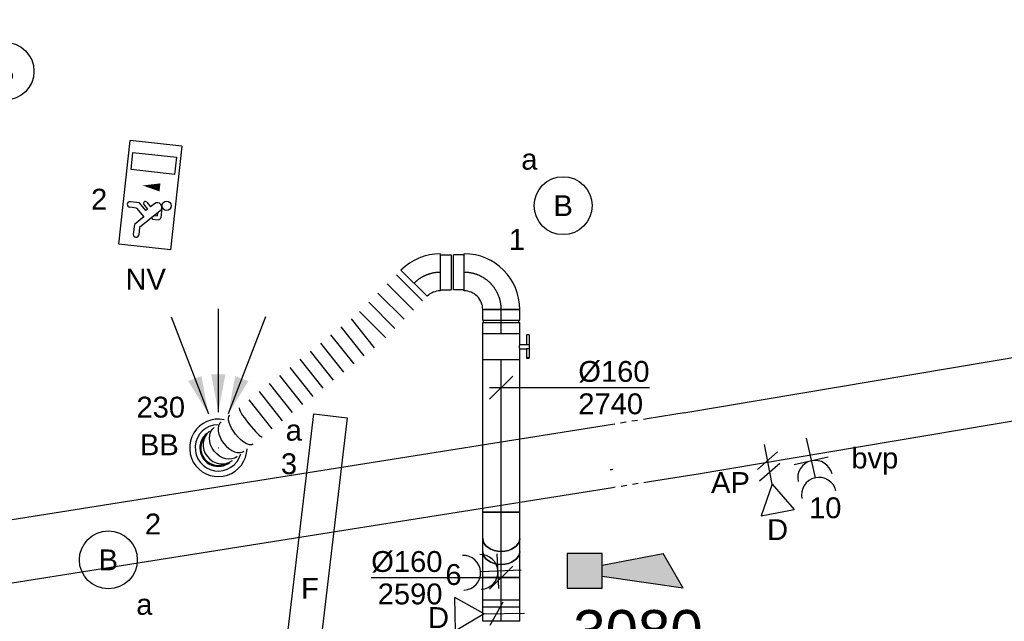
# Model space of a CAD drawing. Extents: x -138812 to 250702, y -18987 to 104055.
# Tile 90 of 193: x 86393 to 90646, y 18776 to 21373. Entities that reach past the tile are written whole.
import ezdxf
from ezdxf.enums import TextEntityAlignment as Align

# ---------------------------------------------------------------- set-up
doc = ezdxf.new("R2010")
doc.units = 0
doc.header["$LTSCALE"] = 50
doc.linetypes.add('CENTER2', pattern=[28.575000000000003, 19.05, -3.175, 3.175, -3.175])
doc.linetypes.add('STREEPJES', pattern=[0.1, 0.05, -0.05])
doc.layers.get('0').update_dxf_attribs({"linetype": 'CONTINUOUS'})
for name, color, linetype in [('brandmeldserienummers', 1, 'CONTINUOUS'), ('EL6131--', 2, 'CONTINUOUS'), ('EL6222--', 3, 'CONTINUOUS'), ('EL6311--', 3, 'CONTINUOUS'), ('EL6350--', 3, 'CONTINUOUS'), ('EL6441--', 3, 'CONTINUOUS'), ('EL6511--', 3, 'CONTINUOUS'), ('EM6131--', 1, 'CONTINUOUS'), ('WL570---_RETOUR', 112, 'CONTINUOUS'), ('WL570---_RETOUR_HL', 8, 'CONTINUOUS'), ('WL570---_RETOUR_RST', 2, 'CONTINUOUS'), ('WL570---_RETOUR_RST_HL', 1, 'CONTINUOUS'), ('WM570---_RETOUR', 1, 'CONTINUOUS'), ('WM570---_RETOUR_PR', 1, 'CONTINUOUS'), ('WM570---_RETOUR_RST_PR', 1, 'CONTINUOUS')]:
    doc.layers.add(name, color=color, linetype=linetype)
doc.styles.add('BURO-018', font='ARIAL.TTF', dxfattribs={"height": 90})

# ---------------------------------------------------------------- blocks, each defined once
blk = doc.blocks.new('1115B3A')
at = {"color": 0, "linetype": 'Continuous'}
blk.add_circle((0, 0), 2.5, dxfattribs=at)
at = {"color": 0, "linetype": 'Continuous', "style": 'BURO-018'}
for tag, p in [('E_GKAST', (0, 8)), ('E_GROEP', (0, 5)), ('E_SGROEP', (4.5, 5)), ('E_ARMCODE', (0, 0)), ('E_SLET', (4.5, -1))]:
    blk.add_attdef(tag, text='', height=1.8, dxfattribs=at).set_placement(p, align=Align.MIDDLE)
blk = doc.blocks.new('1115C2J')
at = {"color": 0, "linetype": 'Continuous'}
for p, q in [((-4.5, 5.5), (4.5, 5.5)), ((-4.5, 1), (-4.5, 5.5)), ((2, 5.150000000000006), (3.5, 5.150000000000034)), ((2, 1.349999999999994), (2, 5.150000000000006)), ((3.5, 5.150000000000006), (3.5, 1.349999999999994)), ((4.5, 1), (4.5, 5.5)), ((-2.681177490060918, 4.349999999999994), (-3.52000000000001, 4.349999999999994)), ((-1.939999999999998, 3.608822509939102), (-2.681177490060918, 4.349999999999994)), ((-1.239999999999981, 4.30882250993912), (-1.939999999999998, 3.608822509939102)), ((-1.239999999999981, 4.30882250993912), (-1.240000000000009, 4.909999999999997)), ((-0.7599999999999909, 4.110000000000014), (-0.7599999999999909, 4.909999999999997)), ((-2.879999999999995, 3.870000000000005), (-3.52000000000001, 3.870000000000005)), ((-1.270913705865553, 2.260913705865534), (-2.879999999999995, 3.870000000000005)), ((-1.374314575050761, 3.495685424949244), (-0.7599999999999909, 4.110000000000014)), ((-1.232893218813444, 3.354264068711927), (-1.374314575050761, 3.495685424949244)), ((-0.8723044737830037, 3.714852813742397), (-1.232893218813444, 3.354264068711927)), ((-0.6460303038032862, 3.488578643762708), (-1.006619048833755, 3.127989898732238)), ((-1.939999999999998, 2.930000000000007), (-2.04000000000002, 2.830000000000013)), ((-2.04000000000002, 2.830000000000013), (-2.04000000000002, 2.343756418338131)), ((-1.713725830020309, 2.703725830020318), (-1.719999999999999, 2.697451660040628)), ((-1.719999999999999, 2.697451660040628), (-1.719999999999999, 2.463756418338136)), ((-0.7052282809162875, 2.82659913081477), (-1.006619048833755, 3.127989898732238)), ((-0.9880709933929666, 2.143756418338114), (-1.840000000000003, 2.143756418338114)), ((-1.473756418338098, 2.463756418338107), (-1.719999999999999, 2.463756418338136)), ((4.5, 1), (-4.5, 1)), ((2, 1.349999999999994), (3.5, 1.349999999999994))]:
    blk.add_line(p, q, dxfattribs=at)
blk.add_lwpolyline([(0.75, 4, 0, 0.7, 0), (0.75, 2.499999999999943, 0.7, 0.7, 0)], format="xyseb", dxfattribs=at)
blk.add_circle((-0.7599999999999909, 1.75), 0.4, dxfattribs=at)
for centre, radius, start, end in [((-1, 4.909999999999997), 0.2399999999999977, 0, 180), ((-3.52000000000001, 4.110000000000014), 0.2399999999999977, 90, 270), ((-0.7591673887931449, 3.601715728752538), 0.1599999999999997, 315.0000000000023, 134.9999999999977), ((-0.9880709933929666, 2.543756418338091), 0.3999999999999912, 225.0000000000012, 45), ((-1.840000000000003, 2.343756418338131), 0.2, 180, 270)]:
    blk.add_arc(centre, radius, start, end, dxfattribs=at)
at = {"color": 0, "linetype": 'Continuous', "style": 'BURO-018'}
for tag, p in [('E_GKAST', (0, 15.16666666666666)), ('E_GROEP', (0, 12.16666666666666)), ('E_SGROEP', (4.5, 12.16666666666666)), ('E_ARMCODE', (0, 8))]:
    blk.add_attdef(tag, text='', height=1.8, dxfattribs=at).set_placement(p, align=Align.MIDDLE)
blk = doc.blocks.new('*U25')
at = {"color": 0, "ltscale": 10}
blk.add_arc((-2.945710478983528, 134.9999999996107, -2730), 269.9999999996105, 269.9999999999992, 272.5000000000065, dxfattribs=at)
at = {"layer": 'EM6131--', "color": 1, "linetype": 'Continuous', "style": 'BURO-018'}
blk.add_attdef('POSNR', text='', height=90, dxfattribs=at).set_placement((0, 0), align=Align.MIDDLE)
blk = doc.blocks.new('E00028')
at = {"color": 0, "linetype": 'Continuous'}
for p, q in [((1.5, 11), (-1.5, 9.267949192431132)), ((1.5, 11), (0.5, 4)), ((-0.5, 4), (-1.5, 9.267949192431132)), ((-1.5, 4), (-1.5, 1)), ((1.5, 4), (-1.5, 4)), ((1.5, 1), (1.5, 4)), ((-1.5, 1), (1.5, 1))]:
    blk.add_line(p, q, dxfattribs=at)
for points in [[(-1.5, 9.267949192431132), (1.5, 11), (-0.5, 4), (0.5, 4)], [(-1.5, 4), (1.5, 4), (-1.5, 1), (1.5, 1)]]:
    blk.add_solid(points, dxfattribs=at)
at = {"color": 0, "linetype": 'Continuous', "style": 'BURO-018'}
blk.add_attdef('E_TEXT1', text='', height=1.8, dxfattribs=at).set_placement((0, 13.5), align=Align.MIDDLE)
at = {"color": 0, "linetype": 'Continuous', "style": 'BURO-018', "flags": 1}
blk.add_attdef('E_MATCODE', (0, 0), '', height=1.799999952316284, dxfattribs=at)
blk = doc.blocks.new('E00153')
at = {"color": 0, "linetype": 'Continuous'}
for p, q in [((-1.443375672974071, 7), (1.443375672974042, 7)), ((0, 4.5), (-1.443375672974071, 7)), ((0, 4.5), (1.443375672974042, 7)), ((0, 4.5), (0, 1)), ((-1, 4), (1, 2.845299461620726)), ((-1, 3), (1, 1.845299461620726))]:
    blk.add_line(p, q, dxfattribs=at)
at = {"color": 7, "style": 'BURO-018'}
for tag, p in [('E_COMMENT1', (-6, 12)), ('E_COMMENT2', (6, 12)), ('E_DCOM1', (-6, 9)), ('E_DCOM2', (6, 9))]:
    blk.add_attdef(tag, text='', height=1.8, dxfattribs=at).set_placement(p, align=Align.MIDDLE)
at = {"color": 0, "style": 'BURO-018'}
blk.add_attdef('E_TEXT1', text='', height=1.8, dxfattribs=at).set_placement((2.5, 6), align=Align.MIDDLE)
at = {"color": 0, "linetype": 'Continuous', "style": 'BURO-018', "flags": 1}
blk.add_attdef('E_MATCODE', text='', height=1.799999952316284, dxfattribs=at).set_placement((0, 0), align=Align.MIDDLE)
blk = doc.blocks.new('E001611500146')
at = {"color": 0}
for p, q in [((-15, -1.46), (-15, 1.46)), ((-15, 1.46), (15, 1.46)), ((15, 1.46), (15, -1.46)), ((15, -1.46), (-15, -1.46))]:
    blk.add_line(p, q, dxfattribs=at)
at = {"color": 0, "linetype": 'Continuous', "style": 'BURO-018'}
for tag, p in [('E_GKAST', (0, 8)), ('E_GROEP', (0, 5)), ('E_SGROEP', (4.5, 5)), ('E_ARMCODE', (0, 0)), ('E_SLET', (4.5, -3))]:
    blk.add_attdef(tag, text='', height=1.8, dxfattribs=at).set_placement(p, align=Align.MIDDLE)
blk = doc.blocks.new('111304A')
at = {"color": 0, "linetype": 'Continuous'}
for p, q in [((0, 1), (0, 4.5)), ((-1.5, 3), (1.5, 3))]:
    blk.add_line(p, q, dxfattribs=at)
for centre in [(0, 6), (0, 4.5)]:
    blk.add_arc(centre, 1.5, 180, 0, dxfattribs=at)
at = {"color": 0, "linetype": 'Continuous', "style": 'BURO-018'}
for tag, p in [('E_GKAST', (0, 11.5)), ('E_GROEP', (0, 8.5)), ('E_SGROEP', (4.5, 8.5))]:
    blk.add_attdef(tag, text='', height=1.8, dxfattribs=at).set_placement(p, align=Align.MIDDLE)
at = {"color": 0, "linetype": 'Continuous', "style": 'BURO-018', "flags": 1}
for tag, height, p in [('E_VERMCODE', 1.8, (13, 8.5)), ('E_MATCODE', 1.799999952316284, (0, 0))]:
    blk.add_attdef(tag, text='', height=height, dxfattribs=at).set_placement(p, align=Align.MIDDLE)
blk = doc.blocks.new('E00152')
at = {"color": 0, "linetype": 'Continuous'}
for p, q in [((-1.443375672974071, 7), (1.443375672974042, 7)), ((0, 4.5), (-1.443375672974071, 7)), ((0, 4.5), (1.443375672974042, 7)), ((0, 4.5), (0, 1)), ((-1, 4), (1, 2.845299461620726))]:
    blk.add_line(p, q, dxfattribs=at)
at = {"color": 7, "style": 'BURO-018'}
for tag, p in [('E_COMMENT1', (0, 12)), ('E_DCOM1', (0, 9))]:
    blk.add_attdef(tag, text='', height=1.8, dxfattribs=at).set_placement(p, align=Align.MIDDLE)
at = {"color": 0, "style": 'BURO-018'}
blk.add_attdef('E_TEXT1', text='', height=1.8, dxfattribs=at).set_placement((2.5, 6), align=Align.MIDDLE)
at = {"color": 0, "linetype": 'Continuous', "style": 'BURO-018', "flags": 1}
blk.add_attdef('E_MATCODE', text='', height=1.799999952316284, dxfattribs=at).set_placement((0, 0), align=Align.MIDDLE)
blk = doc.blocks.new('*U69')
at = {"color": 0, "ltscale": 10}
for p, q in [((0, 134.9999999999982, -2730), (193.9405129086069, 134.9999999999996, -2730)), ((355.9474184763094, 134.9999999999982, -2730), (3468.498752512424, 134.9999999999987, -2730)), ((0, -135.0000000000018, -2730), (153.2473665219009, -135.0000000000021, -2730)), ((313.049142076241, -135.0000000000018, -2730), (3468.498752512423, -135.000000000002, -2730))]:
    blk.add_line(p, q, dxfattribs=at)
at = {"color": 0, "linetype": 'STREEPJES', "ltscale": 10}
for p, q in [((193.9405129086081, 134.9999999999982, -2730), (355.94741847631, 134.999999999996, -2730)), ((153.2473665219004, -135, -2730), (313.0491420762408, -134.9999999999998, -2730))]:
    blk.add_line(p, q, dxfattribs=at)
at = {"layer": 'EM6131--', "color": 1, "style": 'BURO-018'}
blk.add_attdef('POSNR', text='', height=90, dxfattribs=at).set_placement((0, 0), align=Align.MIDDLE)
blk = doc.blocks.new('*U70')
at = {"color": 0, "ltscale": 10}
for p, q in [((0, 135.0000000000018, -2730), (2517.220585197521, 135.0000000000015, -2730)), ((0, -134.9999999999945, -2730), (2517.220585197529, -134.9999999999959, -2730))]:
    blk.add_line(p, q, dxfattribs=at)
at = {"layer": 'EM6131--', "color": 1, "style": 'BURO-018'}
blk.add_attdef('POSNR', text='', height=90, dxfattribs=at).set_placement((0, 0), align=Align.MIDDLE)
blk = doc.blocks.new('*U398')
at = {"color": 0, "ltscale": 10}
for p, q in [((-1.455191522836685e-11, 80, -2740.399999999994), (-1.458744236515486e-11, -80.00000000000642, -2740.399999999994)), ((28.08242894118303, 80, -2740.399999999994), (28.08242894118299, -80.00000000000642, -2740.399999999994)), ((84.24728682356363, 80, -2740.399999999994), (84.24728682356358, -80.00000000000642, -2740.399999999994)), ((140.4121447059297, 80, -2740.399999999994), (140.4121447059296, -80.00000000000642, -2740.399999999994)), ((196.5770025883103, 80, -2740.399999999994), (196.5770025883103, -80.00000000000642, -2740.399999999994)), ((252.7418604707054, 79.99999999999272, -2740.399999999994), (252.7418604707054, -80.0000000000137, -2740.399999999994)), ((318.0263563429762, 76.22011720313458, -2740.399999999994), (299.5850249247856, -82.71357115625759, -2740.399999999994)), ((373.9891587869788, 69.72666325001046, -2740.399999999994), (355.5478273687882, -89.2070251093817, -2740.399999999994)), ((429.9519612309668, 63.2332092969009, -2740.399999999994), (411.5106298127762, -95.70047906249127, -2740.399999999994)), ((485.9147636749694, 56.73975534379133, -2740.399999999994), (467.4734322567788, -102.1939330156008, -2740.399999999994)), ((541.877566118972, 50.24630139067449, -2740.399999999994), (523.4362347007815, -108.6873869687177, -2740.399999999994)), ((597.8403685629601, 43.75284743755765, -2740.399999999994), (579.3990371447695, -115.1808409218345, -2740.399999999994)), ((653.8031710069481, 37.25939348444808, -2740.399999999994), (635.3618395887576, -121.6742948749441, -2740.399999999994)), ((709.7659734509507, 30.76593953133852, -2740.399999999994), (691.3246420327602, -128.1677488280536, -2740.399999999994)), ((765.7287758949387, 24.2724855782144, -2740.399999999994), (747.2874444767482, -134.6612027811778, -2740.399999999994)), ((821.6915783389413, 17.77903162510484, -2740.399999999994), (803.2502469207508, -141.1546567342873, -2740.399999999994)), ((877.6543807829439, 11.28557767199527, -2740.399999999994), (859.2130493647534, -147.6481106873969, -2740.399999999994))]:
    blk.add_line(p, q, dxfattribs=at)
blk.add_arc((1100.287305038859, -95.08361136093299, -2740.399999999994), 80.00000000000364, 263.3814739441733, 83.38147515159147, dxfattribs=at)
for centre, major_axis, ratio in [((923.2553991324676, -74.54231465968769, -2740.399999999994), (-9.220665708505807, -79.46684417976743), 0.1316524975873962), ((1021.595577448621, -85.95288367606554, -2740.399999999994), (-9.220665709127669, -79.46684417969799), 0.6140144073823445), ((1086.393752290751, -93.47152009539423, -2740.399999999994), (-9.22066570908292, -79.46684417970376), 0.9318516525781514)]:
    blk.add_ellipse(centre, major_axis=major_axis, ratio=ratio, start_param=0, end_param=3.141592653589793, dxfattribs=at)
at = {"color": 0, "ltscale": 10, "extrusion": (0, 0, -1)}
for centre, major_axis, ratio, end_param in [((975.1068438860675, -80.5587211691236, -2740.399999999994), (9.220665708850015, 79.46684417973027), 0.3859855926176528, 3.141592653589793), ((1059.553469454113, -90.35719891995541, -2740.399999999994), (9.22066570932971, 79.46684417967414), 0.8001991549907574, 3.141592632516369)]:
    blk.add_ellipse(centre, major_axis=major_axis, ratio=ratio, start_param=0, end_param=end_param, dxfattribs=at)
at = {"layer": 'WM570---_RETOUR_PR', "color": 1, "style": 'BURO-018'}
blk.add_attdef('POSNR', text='', height=90, dxfattribs=at).set_placement((0, 0), align=Align.MIDDLE)
blk = doc.blocks.new('*U399')
at = {"color": 0, "ltscale": 10}
for p, q in [((-9.687362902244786, 103.4497220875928, -2740.399999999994), (103.4497220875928, -9.687362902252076, -2740.399999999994)), ((-66.30000000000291, 76, -2740.399999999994), (-113, 76, -2740.399999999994)), ((-113, -76, -2740.399999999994), (-113, 76, -2740.399999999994)), ((-66.30000000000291, -80, -2740.399999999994), (-66.3000000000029, 80, -2740.399999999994)), ((-66.30000000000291, -76, -2740.399999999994), (-66.3000000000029, 76, -2740.399999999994)), ((-66.30000000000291, -76, -2740.399999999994), (-113, -76, -2740.399999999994))]:
    blk.add_line(p, q, dxfattribs=at)
for centre, radius, start, end in [((-66.30000000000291, 160.0623591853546, -2740.399999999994), 80.06235918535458, 270, 314.9999999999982), ((-66.30000000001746, 160.0623591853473, -2740.399999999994), 240.0623591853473, 270.0000000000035, 315.0000000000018)]:
    blk.add_arc(centre, radius, start, end, dxfattribs=at)
at = {"layer": 'WL570---_RETOUR_HL', "linetype": 'CENTER2'}
blk.add_arc((-66.30000000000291, 160.0623591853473, -2740.399999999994), 160.0623591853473, 270, 315, dxfattribs=at)
at = {"layer": 'WM570---_RETOUR_PR', "color": 1, "style": 'BURO-018'}
blk.add_attdef('POSNR', text='', height=90, dxfattribs=at).set_placement((0, 0), align=Align.MIDDLE)
blk = doc.blocks.new('*U400')
at = {"color": 0, "ltscale": 10}
blk.add_arc((0, 0, -2400), 76, 137.2570616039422, 299.5058887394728, dxfattribs=at)
blk.add_arc((0, 0, -2400), 76, 137.2570616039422, 299.5058887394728, dxfattribs=at)
at = {"layer": 'WL570---_RETOUR_RST_HL', "linetype": 'CENTER2'}
blk.add_circle((0, 0, -2400), 0.075, dxfattribs=at)
blk.add_circle((0, 0, -2400), 0.075, dxfattribs=at)
blk.add_circle((0, 0, -2400), 0.075, dxfattribs=at)
at = {"layer": 'WM570---_RETOUR_RST_PR', "color": 1, "style": 'BURO-018'}
blk.add_attdef('POSNR', text='', height=90, dxfattribs=at).set_placement((0, 0), align=Align.MIDDLE)
blk = doc.blocks.new('*U401')
at = {"color": 0, "ltscale": 10}
for p, q in [((-75.99999999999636, 160, -2740.399999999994), (-75.99999999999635, 206.6999999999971, -2740.399999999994)), ((-75.99999999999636, 206.6999999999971, -2740.399999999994), (76.00000000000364, 206.6999999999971, -2740.399999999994)), ((76.00000000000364, 160, -2740.399999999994), (76.00000000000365, 206.6999999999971, -2740.399999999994)), ((-79.99999999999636, 160, -2740.399999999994), (80.00000000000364, 160, -2740.399999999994)), ((-75.99999999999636, 160, -2740.399999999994), (76.00000000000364, 160, -2740.399999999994)), ((-159.9999999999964, -80, -2740.399999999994), (-159.9999999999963, 80, -2740.399999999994))]:
    blk.add_line(p, q, dxfattribs=at)
for centre, radius, start, end in [((-159.9999999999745, 159.9999999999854, -2740.399999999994), 79.99999999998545, 269.9999999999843, 1.039168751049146e-11), ((-159.9999999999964, 160, -2740.399999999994), 240, 270, 0)]:
    blk.add_arc(centre, radius, start, end, dxfattribs=at)
at = {"layer": 'WL570---_RETOUR_HL', "linetype": 'CENTER2'}
blk.add_arc((-159.9999999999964, 160, -2740.399999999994), 160, 270, 0, dxfattribs=at)
at = {"layer": 'WM570---_RETOUR_PR', "color": 1, "style": 'BURO-018'}
blk.add_attdef('POSNR', text='', height=90, dxfattribs=at).set_placement((0, 0), align=Align.MIDDLE)
blk = doc.blocks.new('*U402')
at = {"color": 0, "ltscale": 10}
for p, q in [((-51.69999999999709, 80, -2740.399999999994), (-4.999999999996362, 79.99999999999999, -2740.399999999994)), ((-51.69999999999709, 80, -2740.399999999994), (-51.69999999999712, -80, -2740.399999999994)), ((-4.999999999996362, 80, -2740.399999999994), (-4.999999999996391, -80, -2740.399999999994)), ((-4.999999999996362, 76, -2740.399999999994), (5.000000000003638, 76, -2740.399999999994)), ((5.000000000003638, 80, -2740.399999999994), (51.70000000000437, 79.99999999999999, -2740.399999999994)), ((5.000000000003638, 80, -2740.399999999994), (5.000000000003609, -80, -2740.399999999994)), ((51.70000000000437, 80, -2740.399999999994), (51.70000000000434, -80, -2740.399999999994)), ((-51.69999999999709, -80, -2740.399999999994), (-4.999999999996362, -80.00000000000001, -2740.399999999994)), ((-4.999999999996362, -76, -2740.399999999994), (5.000000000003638, -76, -2740.399999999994)), ((5.000000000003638, -80, -2740.399999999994), (51.70000000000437, -80.00000000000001, -2740.399999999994))]:
    blk.add_line(p, q, dxfattribs=at)
at = {"layer": 'WL570---_RETOUR_HL', "linetype": 'CENTER2'}
blk.add_line((-51.69999999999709, 0, -2740.399999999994), (51.70000000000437, -1.899427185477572e-14, -2740.399999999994), dxfattribs=at)
at = {"layer": 'WM570---_RETOUR_PR', "color": 1, "style": 'BURO-018'}
blk.add_attdef('POSNR', text='', height=90, dxfattribs=at).set_placement((0, 0), align=Align.MIDDLE)
blk = doc.blocks.new('*U403')
at = {"color": 2, "ltscale": 10}
for p, q in [((-57.24999999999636, 80, -2740.399999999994), (57.25000000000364, 79.99999999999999, -2740.399999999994)), ((-57.24999999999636, -80, -2740.399999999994), (-57.24999999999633, 80, -2740.399999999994)), ((57.25000000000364, 80, -2740.399999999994), (57.25000000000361, -80, -2740.399999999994)), ((-57.24999999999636, -80, -2740.399999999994), (-9.541666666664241, -80.00000000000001, -2740.399999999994)), ((-9.541666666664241, -80, -2740.399999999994), (-9.541666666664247, -109.333333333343, -2740.399999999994)), ((9.541666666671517, -80, -2740.399999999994), (9.54166666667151, -120, -2740.399999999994)), ((9.541666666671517, -80, -2740.399999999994), (57.25000000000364, -80.00000000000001, -2740.399999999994)), ((-50.2466210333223, -109.333333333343, -2740.399999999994), (-50.2466210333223, -120, -2740.399999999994)), ((-48.91328769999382, -109.333333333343, -2740.399999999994), (-50.2466210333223, -109.333333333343, -2740.399999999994)), ((-50.2466210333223, -120, -2740.399999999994), (-48.91328769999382, -119.9999999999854, -2740.399999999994)), ((-7.515583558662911, -109.333333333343, -2740.399999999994), (-48.91328769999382, -109.333333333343, -2740.399999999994)), ((-48.91328769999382, -119.9999999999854, -2740.399999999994), (-48.91328769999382, -109.333333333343, -2740.399999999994)), ((-7.515583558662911, -119.9999999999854, -2740.399999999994), (-48.91328769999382, -119.9999999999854, -2740.399999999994)), ((-7.515583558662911, -109.333333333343, -2740.399999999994), (-7.515583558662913, -119.9999999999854, -2740.399999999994)), ((9.541666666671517, -120, -2740.399999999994), (-7.515583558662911, -120, -2740.399999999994)), ((50.2466210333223, -109.333333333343, -2740.399999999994), (9.541666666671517, -109.333333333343, -2740.399999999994)), ((50.2466210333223, -119.9999999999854, -2740.399999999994), (9.541666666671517, -119.9999999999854, -2740.399999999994)), ((50.2466210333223, -119.9999999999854, -2740.399999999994), (50.2466210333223, -109.333333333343, -2740.399999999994))]:
    blk.add_line(p, q, dxfattribs=at)
blk.add_spline([(-9.492711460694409, -79.99417583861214, -2740.399999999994), (-9.346348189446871, -79.97693931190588, -2740.399999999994), (-9.1040787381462, -79.94898902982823, -2740.399999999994), (-8.768389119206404, -79.91145878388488, -2740.399999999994), (-8.342723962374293, -79.86587281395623, -2740.399999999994), (-7.831451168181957, -79.8140853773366, -2740.399999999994), (-7.239817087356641, -79.75820677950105, -2740.399999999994), (-6.573892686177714, -79.7005185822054, -2740.399999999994), (-5.840511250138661, -79.64338119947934, -2740.399999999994), (-5.047198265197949, -79.5891374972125, -2740.399999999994), (-4.202094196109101, -79.54001629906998, -2740.399999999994), (-3.313870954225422, -79.4980398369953, -2740.399999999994), (-2.391642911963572, -79.46493914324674, -2740.399999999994), (-1.444873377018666, -79.44208114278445, -2740.399999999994), (-0.4832774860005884, -79.43041076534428, -2740.399999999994), (0.4832774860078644, -79.43041076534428, -2740.399999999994), (1.444873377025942, -79.44208114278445, -2740.399999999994), (2.391642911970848, -79.46493914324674, -2740.399999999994), (3.313870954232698, -79.4980398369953, -2740.399999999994), (4.202094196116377, -79.54001629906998, -2740.399999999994), (5.047198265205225, -79.5891374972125, -2740.399999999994), (5.840511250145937, -79.64338119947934, -2740.399999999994), (6.57389268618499, -79.7005185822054, -2740.399999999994), (7.239817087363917, -79.75820677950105, -2740.399999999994), (7.831451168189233, -79.8140853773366, -2740.399999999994), (8.34272396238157, -79.86587281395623, -2740.399999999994), (8.76838911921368, -79.91145878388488, -2740.399999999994), (9.104078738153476, -79.94898902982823, -2740.399999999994), (9.346348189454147, -79.97693931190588, -2740.399999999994), (9.492711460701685, -79.99417583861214, -2740.399999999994), (9.541666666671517, -80, -2740.399999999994)], degree=3, dxfattribs=at)
at = {"layer": 'WL570---_RETOUR', "color": 1, "style": 'BURO-018'}
blk.add_attdef('I', text='', height=90, dxfattribs=at).set_placement((0, 0), align=Align.MIDDLE)
at = {"layer": 'WM570---_RETOUR_PR', "color": 1, "style": 'BURO-018'}
blk.add_attdef('POSNR', text='', height=90, dxfattribs=at).set_placement((0, 0), align=Align.MIDDLE)
blk = doc.blocks.new('*U404')
at = {"color": 0, "ltscale": 10}
for p, q in [((3.637978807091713e-12, 80, -2740.399999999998), (657.1686610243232, 79.99999999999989, -2740.399999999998)), ((3.637978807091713e-12, -80, -2740.399999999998), (3.66737033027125e-12, 80, -2740.399999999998)), ((3.637978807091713e-12, -80, -2740.399999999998), (657.1686610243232, -80.00000000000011, -2740.399999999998))]:
    blk.add_line(p, q, dxfattribs=at)
at = {"layer": 'WL570---_RETOUR_HL', "linetype": 'CENTER2'}
blk.add_line((3.637978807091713e-12, 0, -2740.399999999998), (657.1686610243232, -1.207199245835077e-13, -2740.399999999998), dxfattribs=at)
at = {"layer": 'WM570---_RETOUR_PR', "color": 1, "style": 'BURO-018'}
blk.add_attdef('POSNR', text='', height=90, dxfattribs=at).set_placement((0, 0), align=Align.MIDDLE)
blk = doc.blocks.new('*U405')
at = {"layer": 'WM570---_RETOUR', "color": 0, "ltscale": 10}
for p, q in [((-50, -50), (50, 50)), ((-50, 0), (640.4823828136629, 0))]:
    blk.add_line(p, q, dxfattribs=at)
at = {"layer": 'WM570---_RETOUR', "color": 0, "style": 'BURO-018'}
for s, p in [('%%c160', (332.9107593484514, 25)), ('2740', (332.9107593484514, -115))]:
    blk.add_text(s, height=90, dxfattribs=at).set_placement(p)
blk = doc.blocks.new('*U406')
at = {"color": 0, "ltscale": 10}
for p, q in [((-46.88117959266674, 80, -2740.399999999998), (-31.98059461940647, 80, -2740.399999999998)), ((-31.98059461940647, 80, -2740.399999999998), (4.518235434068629, 80, -2740.399999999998)), ((4.518235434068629, 80, -2740.399999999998), (45.22739064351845, 79.99999999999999, -2740.399999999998)), ((45.22739064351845, 80, -2740.399999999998), (66.29999999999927, 80, -2740.399999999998)), ((66.29999999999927, 80, -2740.399999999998), (66.29999999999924, -80, -2740.399999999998)), ((-46.88117959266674, -80, -2740.399999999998), (-31.98059461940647, -80, -2740.399999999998)), ((-31.98059461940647, -80, -2740.399999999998), (4.518235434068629, -80, -2740.399999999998)), ((4.518235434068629, -80, -2740.399999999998), (45.22739064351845, -80.00000000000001, -2740.399999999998)), ((45.22739064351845, -80, -2740.399999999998), (66.29999999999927, -80, -2740.399999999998))]:
    blk.add_line(p, q, dxfattribs=at)
at = {"color": 0, "ltscale": 10, "extrusion": (-2.482597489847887e-32, 4.560457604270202e-48, -1)}
blk.add_ellipse((-46.88117959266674, 0, -2740.399999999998), major_axis=(-1.469576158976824e-14, -80), ratio=0.7071067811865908, start_param=0, end_param=3.141592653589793, dxfattribs=at)
at = {"layer": 'WL570---_RETOUR_HL', "linetype": 'CENTER2'}
blk.add_line((-46.88117959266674, 0, -2740.399999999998), (66.29999999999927, -2.079104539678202e-14, -2740.399999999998), dxfattribs=at)
at = {"layer": 'WM570---_RETOUR_PR', "color": 1, "style": 'BURO-018'}
blk.add_attdef('POSNR', text='', height=90, dxfattribs=at).set_placement((0, 0), align=Align.MIDDLE)
blk = doc.blocks.new('*U407')
at = {"color": 0, "ltscale": 10}
for p, q in [((3.637978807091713e-12, 80, -2637.281179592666), (56.23764081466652, 79.99999999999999, -2637.281179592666)), ((3.637978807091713e-12, -80, -2637.281179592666), (56.23764081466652, -80.00000000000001, -2637.281179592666))]:
    blk.add_line(p, q, dxfattribs=at)
at = {"color": 0, "ltscale": 10, "extrusion": (0, 0, -1)}
blk.add_ellipse((3.637978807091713e-12, 0, -2637.281179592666), major_axis=(-1.469576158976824e-14, -80), ratio=0.7071067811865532, start_param=0, end_param=3.141592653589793, dxfattribs=at)
at = {"color": 0, "ltscale": 10}
blk.add_ellipse((56.23764081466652, 0, -2637.281179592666), major_axis=(-1.469576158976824e-14, -80), ratio=0.7071067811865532, start_param=3.141592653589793, end_param=6.283185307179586, dxfattribs=at)
at = {"layer": 'WL570---_RETOUR_HL', "linetype": 'CENTER2'}
blk.add_line((3.637978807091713e-12, 0, -2637.281179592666), (56.23764081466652, -1.033068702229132e-14, -2637.281179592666), dxfattribs=at)
at = {"layer": 'WM570---_RETOUR_PR', "color": 1, "style": 'BURO-018'}
blk.add_attdef('POSNR', text='', height=90, dxfattribs=at).set_placement((0, 0), align=Align.MIDDLE)
blk = doc.blocks.new('*U408')
at = {"color": 0, "ltscale": 10}
for p, q in [((-66.29999999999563, 80, -2590.399999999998), (-45.22739064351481, 80, -2590.399999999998)), ((-66.29999999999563, -80, -2590.399999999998), (-66.2999999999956, 80, -2590.399999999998)), ((-45.22739064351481, 80, -2590.399999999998), (-4.518235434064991, 79.99999999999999, -2590.399999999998)), ((-4.518235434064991, 80, -2590.399999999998), (31.98059461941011, 80, -2590.399999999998)), ((31.98059461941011, 80, -2590.399999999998), (46.88117959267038, 80, -2590.399999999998)), ((-66.29999999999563, -80, -2590.399999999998), (-45.22739064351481, -80, -2590.399999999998)), ((-45.22739064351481, -80, -2590.399999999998), (-4.518235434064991, -80.00000000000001, -2590.399999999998)), ((-4.518235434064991, -80, -2590.399999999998), (31.98059461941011, -80, -2590.399999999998)), ((31.98059461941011, -80, -2590.399999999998), (46.88117959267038, -80, -2590.399999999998))]:
    blk.add_line(p, q, dxfattribs=at)
blk.add_ellipse((46.88117959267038, 0, -2590.399999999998), major_axis=(-1.469576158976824e-14, -80), ratio=0.7071067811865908, start_param=3.141592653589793, end_param=6.283185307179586, dxfattribs=at)
at = {"layer": 'WL570---_RETOUR_HL', "linetype": 'CENTER2'}
blk.add_line((-66.29999999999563, 0, -2590.399999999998), (46.88117959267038, -2.079104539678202e-14, -2590.399999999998), dxfattribs=at)
at = {"layer": 'WM570---_RETOUR_PR', "color": 1, "style": 'BURO-018'}
blk.add_attdef('POSNR', text='', height=90, dxfattribs=at).set_placement((0, 0), align=Align.MIDDLE)
blk = doc.blocks.new('*U409')
at = {"color": 0, "ltscale": 10}
for p, q in [((3.637978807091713e-12, 80, -2590.399999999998), (127.4109607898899, 79.99999999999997, -2590.399999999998)), ((3.637978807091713e-12, -80, -2590.399999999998), (3.66737033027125e-12, 80, -2590.399999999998)), ((127.4109607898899, 80, -2590.399999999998), (127.4109607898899, -80, -2590.399999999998)), ((3.637978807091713e-12, -80, -2590.399999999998), (127.4109607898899, -80.00000000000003, -2590.399999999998))]:
    blk.add_line(p, q, dxfattribs=at)
at = {"layer": 'WL570---_RETOUR_HL', "linetype": 'CENTER2'}
blk.add_line((3.637978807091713e-12, 0, -2590.399999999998), (127.4109607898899, -2.340501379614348e-14, -2590.399999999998), dxfattribs=at)
at = {"layer": 'WM570---_RETOUR_PR', "color": 1, "style": 'BURO-018'}
blk.add_attdef('POSNR', text='', height=90, dxfattribs=at).set_placement((0, 0), align=Align.MIDDLE)
blk = doc.blocks.new('*U410')
at = {"layer": 'WM570---_RETOUR', "color": 0, "ltscale": 10}
for p, q in [((-49.99999999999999, -49.99999999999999), (49.99999999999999, 49.99999999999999)), ((50, -6.123233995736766e-15), (-561.3503209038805, 6.874558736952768e-14))]:
    blk.add_line(p, q, dxfattribs=at)
at = {"layer": 'WM570---_RETOUR', "color": 0, "style": 'BURO-018'}
for s, p in [('%%c160', (-561.3503209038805, 25.00000000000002)), ('2590', (-533.478561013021, -115))]:
    blk.add_text(s, height=90, dxfattribs=at).set_placement(p)
blk = doc.blocks.new('*U413')
at = {"color": 0, "ltscale": 10}
for p, q in [((3.637978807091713e-12, 80, -2590.4), (92.37928503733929, 79.99999999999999, -2590.4)), ((3.637978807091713e-12, -80, -2590.4), (3.66737033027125e-12, 80, -2590.4)), ((92.37928503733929, 80, -2590.4), (92.37928503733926, -80, -2590.4)), ((3.637978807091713e-12, -80, -2590.4), (92.37928503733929, -80.00000000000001, -2590.4))]:
    blk.add_line(p, q, dxfattribs=at)
at = {"layer": 'WL570---_RETOUR_HL', "linetype": 'CENTER2'}
blk.add_line((3.637978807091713e-12, 0, -2590.4), (92.37928503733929, -1.696979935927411e-14, -2590.4), dxfattribs=at)
at = {"layer": 'WM570---_RETOUR_PR', "color": 1, "style": 'BURO-018'}
blk.add_attdef('POSNR', text='', height=90, dxfattribs=at).set_placement((0, 0), align=Align.MIDDLE)
blk = doc.blocks.new('*U468')
at = {"color": 0, "ltscale": 10}
blk.add_arc((0, 0, -2449.5), 100, 91.51157751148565, 345.2513728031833, dxfattribs=at)
blk.add_arc((0, 0, -2449.5), 100, 91.51157751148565, 345.2513728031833, dxfattribs=at)
blk.add_arc((0, 0, -2449.5), 100, 91.51157751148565, 345.2513728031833, dxfattribs=at)
at = {"layer": 'WL570---_RETOUR_RST_HL', "linetype": 'CENTER2'}
blk.add_circle((0, 0, -2449.5), 0.075, dxfattribs=at)
blk.add_circle((0, 0, -2449.5), 0.075, dxfattribs=at)
blk.add_circle((0, 0, -2449.5), 0.075, dxfattribs=at)
at = {"layer": 'WM570---_RETOUR_RST_PR', "color": 1, "style": 'BURO-018'}
blk.add_attdef('POSNR', text='', height=90, dxfattribs=at).set_placement((0, 0), align=Align.MIDDLE)
blk = doc.blocks.new('*U469')
at = {"ltscale": 10}
for points in [[(-42.80262000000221, 146.7226179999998), (-129.9186492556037, 288.1091546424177), (-72.88984364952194, 310.0447361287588)], [(0, 154), (-30.55100000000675, 317.2360000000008), (30.55100000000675, 317.2360000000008)], [(42.80262000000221, 146.7226179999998), (72.88984364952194, 310.0447361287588), (129.9186492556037, 288.1091546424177)]]:
    blk.add_hatch(color=0, dxfattribs=at).paths.add_polyline_path(points)
at = {"color": 0, "ltscale": 10}
for p, q in [((0, 600, -2400), (0, 154, -2400)), ((-203.8220000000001, 565.3457999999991, -2400), (-42.80262000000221, 146.7226179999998, -2400)), ((203.8220000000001, 565.3457999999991, -2400), (42.80262000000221, 146.7226179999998, -2400))]:
    blk.add_line(p, q, dxfattribs=at)
for radius, start, end in [(124, 78.55924469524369, 358.2037056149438), (100, 91.51157751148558, 345.2513728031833)]:
    blk.add_arc((0, 0, -2400), radius, start, end, dxfattribs=at)
at = {"layer": 'WL570---_RETOUR_RST', "color": 1, "style": 'BURO-018'}
for tag in ['MC', 'Q']:
    blk.add_attdef(tag, text='', height=90, dxfattribs=at).set_placement((0, 0), align=Align.MIDDLE)
at = {"layer": 'WM570---_RETOUR_RST_PR', "color": 1, "style": 'BURO-018'}
blk.add_attdef('POSNR', text='', height=90, dxfattribs=at).set_placement((0, 0), align=Align.MIDDLE)

msp = doc.modelspace()

# ---------------------------------------------------------------- block references
at = {"layer": 'EL6131--'}
for name, p, rotation in [('*U70', (91766.59460797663, 19959.1890664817, 2730), 189.5421895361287), ('*U69', (89284.20278529, 19541.89982243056, 2730), 189.027836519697)]:
    msp.add_blockref(name, p, dxfattribs=dict(at, rotation=rotation))
at = {"layer": 'EL6131--', "linetype": 'Continuous', "rotation": 7.735749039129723}
msp.add_blockref('*U25', (88928.75333246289, 19565.12523638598, 2730), dxfattribs=at)
at = {"layer": 'EL6222--'}
ref = msp.add_blockref('111304A', (89778.74296289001, 19614.85430439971), dxfattribs=dict(at, xscale=50.00000000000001, yscale=50.00000000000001, zscale=50.00000000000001, rotation=192.7704793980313))
ref.add_attrib('E_GROEP', '10', dxfattribs={"layer": '0', "color": 1, "linetype": 'Continuous', "height": 90, "style": 'BURO-018'}).set_placement((89872.50686387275, 19266.03137250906), align=Align.MIDDLE)
ref = msp.add_blockref('111304A', (88608.38092778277, 18999.41541518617), dxfattribs=dict(at, xscale=49.99999999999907, yscale=50.00000000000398, zscale=49.99999999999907, rotation=92.65820918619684))
ref.add_attrib('E_GROEP', '6', dxfattribs={"layer": '0', "color": 1, "linetype": 'Continuous', "height": 89.99999999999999, "style": 'BURO-018'}).set_placement((88266.77827959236, 18977.87847250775), align=Align.MIDDLE)
at = {"layer": 'EL6311--'}
ref = msp.add_blockref('1115B3A', (86329.88152711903, 21150.30558402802), dxfattribs=dict(at, xscale=49.99999999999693, yscale=49.99999999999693, zscale=50, rotation=175.7664262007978))
ref.add_attrib('E_ARMCODE', 'B', dxfattribs={"layer": '0', "color": 1, "linetype": 'Continuous', "height": 90, "style": 'BURO-018'}).set_placement((86329.88152711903, 21150.30558402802), align=Align.MIDDLE)
ref.add_attrib('E_SLET', 'a', dxfattribs={"layer": '0', "color": 1, "linetype": 'Continuous', "height": 90, "style": 'BURO-018'}).set_placement((86168.27798604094, 21337.74702958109), align=Align.MIDDLE)
ref.add_attrib('E_GROEP', '2', dxfattribs={"layer": '0', "color": 1, "linetype": 'Continuous', "height": 90, "style": 'BURO-018'}).set_placement((86142.44008156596, 20988.70204294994), align=Align.MIDDLE)
ref = msp.add_blockref('1115B3A', (88740.36908717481, 20570.11850859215), dxfattribs=dict(at, xscale=50.00000000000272, yscale=50.00000000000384, zscale=50, rotation=171.1197738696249))
ref.add_attrib('E_ARMCODE', 'B', dxfattribs={"layer": '0', "color": 1, "linetype": 'Continuous', "height": 90, "style": 'BURO-018'}).set_placement((88740.36908717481, 20570.11850859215), align=Align.MIDDLE)
ref.add_attrib('E_SLET', 'a', dxfattribs={"layer": '0', "color": 1, "linetype": 'Continuous', "height": 90, "style": 'BURO-018'}).set_placement((88594.48142441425, 20770.03546598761), align=Align.MIDDLE)
ref.add_attrib('E_GROEP', '1', dxfattribs={"layer": '0', "color": 1, "linetype": 'Continuous', "height": 90, "style": 'BURO-018'}).set_placement((88540.45212977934, 20424.23084583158), align=Align.MIDDLE)
ref = msp.add_blockref('E001611500146', (87647.03815891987, 18918.02771465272), dxfattribs=dict(at, xscale=49.99999999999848, yscale=50.00000000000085, zscale=50, rotation=263.2187572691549))
ref.add_attrib('E_ARMCODE', 'F', dxfattribs={"layer": '0', "color": 1, "linetype": 'Continuous', "height": 90, "style": 'BURO-018'}).set_placement((87647.03815891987, 18918.02771465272), align=Align.MIDDLE)
ref.add_attrib('E_SLET', 'a', dxfattribs={"layer": '0', "color": 1, "linetype": 'Continuous', "height": 90, "style": 'BURO-018'}).set_placement((87577.11028464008, 19600.29468672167), align=Align.MIDDLE)
ref.add_attrib('E_GROEP', '3', dxfattribs={"layer": '0', "color": 1, "linetype": 'Continuous', "height": 90, "style": 'BURO-018'}).set_placement((87556.32929673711, 19456.07094663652), align=Align.MIDDLE)
ref = msp.add_blockref('1115B3A', (86776.21730435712, 19041.16637117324), dxfattribs=dict(at, xscale=50.0000000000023, yscale=49.99999999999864, zscale=50, rotation=353.8955445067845))
ref.add_attrib('E_ARMCODE', 'B', dxfattribs={"layer": '0', "color": 1, "linetype": 'Continuous', "height": 89.99999999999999, "style": 'BURO-018'}).set_placement((86776.21730435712, 19041.16637117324), align=Align.MIDDLE)
ref.add_attrib('E_SLET', 'a', dxfattribs={"layer": '0', "color": 1, "linetype": 'Continuous', "height": 89.99999999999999, "style": 'BURO-018'}).set_placement((86931.61525405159, 18848.54893366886), align=Align.MIDDLE)
ref.add_attrib('E_GROEP', '2', dxfattribs={"layer": '0', "color": 1, "linetype": 'Continuous', "height": 89.99999999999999, "style": 'BURO-018'}).set_placement((86968.83474186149, 19196.56432086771), align=Align.MIDDLE)
at = {"layer": 'EL6350--'}
ref = msp.add_blockref('1115C2J', (87119.36955963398, 20597.99881718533), dxfattribs=dict(at, xscale=50.00000000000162, yscale=49.99999999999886, zscale=50, rotation=83.73578642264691))
ref.add_attrib('E_ARMCODE', 'NV', dxfattribs={"layer": '0', "color": 1, "linetype": 'Continuous', "height": 90, "style": 'BURO-018'}).set_placement((86937.50729762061, 20252.5795480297), align=Align.MIDDLE)
ref.add_attrib('E_GROEP', '2', dxfattribs={"layer": '0', "color": 1, "linetype": 'Continuous', "height": 90, "style": 'BURO-018'}).set_placement((86736.47612424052, 20598.70312819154), align=Align.MIDDLE)
at = {"layer": 'EL6441--'}
ref = msp.add_blockref('E00153', (89599.79559748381, 19588.64108031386), dxfattribs=dict(at, xscale=-50.00000000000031, yscale=50.00000000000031, zscale=50, rotation=191.0398939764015))
ref.add_attrib('E_TEXT1', 'D', dxfattribs={"layer": '0', "color": 1, "height": 90, "style": 'BURO-018'}).set_placement((89666.60139867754, 19171.75390772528), align=Align.MIDDLE)
ref = msp.add_blockref('E00152', (88623.99325325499, 18811.52531119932), dxfattribs=dict(at, xscale=50.00000000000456, yscale=50.00000000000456, zscale=50, rotation=90.70810294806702))
ref.add_attrib('E_TEXT1', 'D', dxfattribs={"layer": '0', "color": 1, "height": 89.99999999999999, "style": 'BURO-018'}).set_placement((88202.23662294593, 18792.05033925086), align=Align.MIDDLE)
at = {"layer": 'EL6511--', "xscale": 50, "yscale": 50, "zscale": 50, "rotation": 270}
msp.add_blockref('E00028', (88708.39522724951, 18993.97502796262), dxfattribs=at)
at = {"layer": 'WL570---_RETOUR'}
for name, p, rotation in [('*U398', (88096.48701745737, 20235.41470883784, 2740.399999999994), 224.9999999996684), ('*U399', (88143.36819705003, 20282.29588843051, 2740.399999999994), 180), ('*U401', (88473.06819705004, 20282.29588843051, 2740.399999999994), 90), ('*U402', (88473.06819705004, 20070.59588843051, 2740.399999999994), 90), ('*U403', (88473.06819705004, 19961.64588843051, 2740.399999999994), 90), ('*U404', (88473.06819705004, 19247.22722740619, 2740.399999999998), 90), ('*U406', (88473.06819705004, 19180.92722740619, 2740.399999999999), 90), ('*U407', (88473.06819705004, 19077.80840699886, 2637.281179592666), 90), ('*U408', (88473.06819705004, 19030.92722740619, 2590.399999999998), 90), ('*U409', (88473.06819705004, 18837.21626661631, 2590.399999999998), 90), ('*U413', (88473.06819705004, 18776.03831381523, 2590.4), 90)]:
    msp.add_blockref(name, p, dxfattribs=dict(at, rotation=rotation))
at = {"layer": 'WL570---_RETOUR_RST'}
ref = msp.add_blockref('*U469', (87251.2321364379, 19524.62836056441, 2400), dxfattribs=at)
ref.add_attrib('Q', '230', dxfattribs={"color": 1, "height": 90, "style": 'BURO-018'}).set_placement((87002.59188964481, 19700.47394425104), align=Align.MIDDLE)
ref.add_attrib('MC', 'BB', dxfattribs={"color": 1, "height": 90, "style": 'BURO-018'}).set_placement((86996.54605531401, 19537.88706489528), align=Align.MIDDLE)
for name, p in [('*U468', (87251.2321364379, 19524.62836056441, 2449.5)), ('*U400', (87251.2321364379, 19524.62836056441, 2400))]:
    msp.add_blockref(name, p, dxfattribs=at)
at = {"layer": 'WM570---_RETOUR'}
for name, p in [('*U405', (88473.06819705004, 19784.69515718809, 2740.399999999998)), ('*U410', (88473.06819705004, 18964.12722740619, 2590.399999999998))]:
    msp.add_blockref(name, p, dxfattribs=at)

# ---------------------------------------------------------------- texts
at = {"layer": 'brandmeldserienummers', "color": 1, "style": 'BURO-018'}
msp.add_text('3080', height=180, dxfattribs=at).set_placement((88783.93330806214, 18644.60434388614))
at = {"layer": 'EL6222--', "color": 1, "style": 'BURO-018'}
for s, p in [('bvp', (89985.2753330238, 19435.69689174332)), ('AP', (89379.24081239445, 19329.89714437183))]:
    msp.add_text(s, height=90, dxfattribs=at).set_placement(p)

doc.saveas('drawing.dxf')
